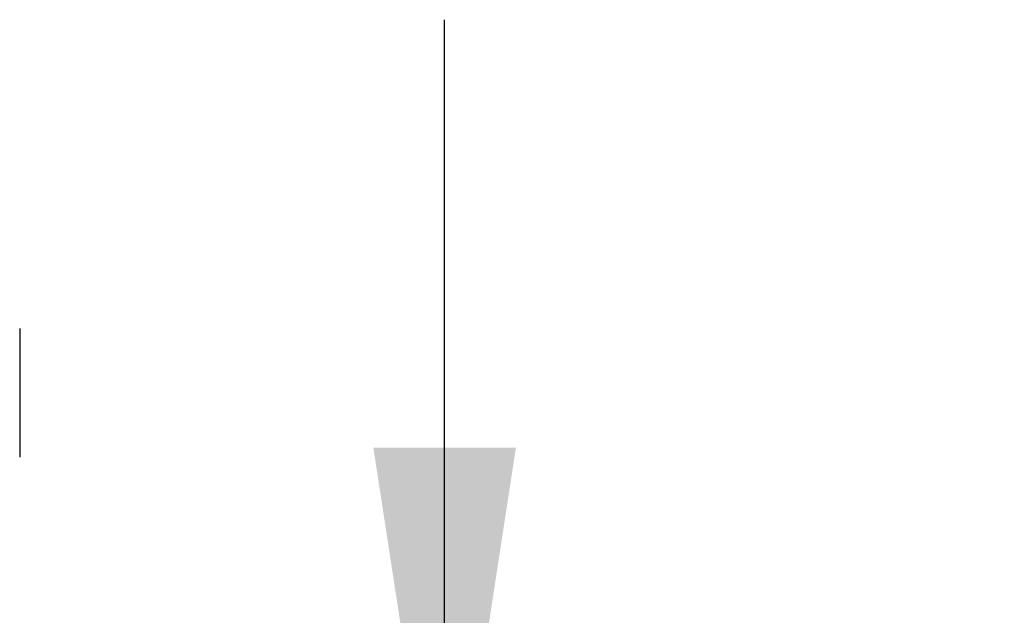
# Model space of a CAD drawing. Header units: inches. Extents: x 0.2 to 10.8, y 0.2 to 8.2.
# Tile 33 of 127: x 2.11 to 2.386, y 3.228 to 3.395. Entities that reach past the tile are written whole.
import ezdxf

# ---------------------------------------------------------------- set-up
doc = ezdxf.new("R2010")
doc.units = ezdxf.units.IN
doc.header["$MEASUREMENT"] = 0
doc.layers.add('DIMENSIONS', color=140, linetype='Continuous')
doc.styles.add('SLDTEXTSTYLE0', font='TXT', dxfattribs={"width": 0.7})
doc.dimstyles.new('SLDDIMSTYLE1', dxfattribs={"dimtxt": 0.084961, "dimasz": 0.13, "dimexe": 0, "dimexo": 0.0625, "dimgap": 0.02124, "dimtad": 0, "dimtih": 1, "dimtoh": 1, "dimlfac": 12, "dimrnd": 1e-09, "dimzin": 12, "dimdsep": 46, "dimtxsty": 'SLDTEXTSTYLE0', "dimsah": 1, "dimcen": 0.09, "dimadec": 0, "dimazin": 3, "dimtfac": 1, "dimtmove": 0, "dimatfit": 0, "dimfxl": 0, "dimfrac": 2, "dimtolj": 1, "dimtzin": 12, "dimarcsym": 0})

# ---------------------------------------------------------------- blocks, each defined once
blk = doc.blocks.new('_D_11')
at = {"layer": 'DIMENSIONS'}
for p, q in [((2.22942, 3.14489), (2.22942, 3.39489)), ((1.91698, 3.14489), (2.35442, 3.14489)), ((2.02151, 2.99305), (2.35442, 2.99305)), ((2.22942, 2.76641), (2.22942, 2.99305)), ((2.34838, 2.76641), (2.22942, 2.76641)), ((2.50155, 2.76641), (2.47302, 2.76641)), ((2.47302, 2.76641), (2.47302, 2.63137)), ((2.75402, 2.76641), (2.78255, 2.76641)), ((2.78255, 2.76641), (2.78255, 2.63137)), ((2.47302, 2.63137), (2.50155, 2.63137)), ((2.78255, 2.63137), (2.75402, 2.63137))]:
    blk.add_line(p, q, dxfattribs=at)
for points in [[(2.22942, 3.14489), (2.24942, 3.27489), (2.20942, 3.27489)], [(2.22942, 2.99305), (2.20942, 2.86305), (2.24942, 2.86305)]]:
    blk.add_solid(points, dxfattribs=at)
at = {"layer": 'DIMENSIONS', "char_height": 0.083333, "attachment_point": 1, "style": 'SLDTEXTSTYLE0'}
for s, insert in [('1.82', (2.50155, 2.89285)), ('46.3', (2.50155, 2.7388))]:
    blk.add_mtext(s, dxfattribs=dict(at, insert=insert))

msp = doc.modelspace()

# ---------------------------------------------------------------- linework, layer by layer
at = {"color": 7, "linetype": 'Continuous', "lineweight": 25}
msp.add_line((2.1102331, 3.3082671), (2.1102331, 3.2721779), dxfattribs=at)

# ---------------------------------------------------------------- dimensions: what is measured, and where the dimension line sits
at = {"layer": 'DIMENSIONS'}
dim = msp.add_linear_dim(base=(2.229418, 2.993053), p1=(1.8669823, 3.1448863), p2=(1.9715078, 2.993053), angle=90, dimstyle='SLDDIMSTYLE1', dxfattribs=at)
dim.commit()
dim.dimension.update_dxf_attribs({"geometry": '_D_11', "text_midpoint": (2.229418, 2.7664055), "dimtype": 160})

doc.saveas('drawing.dxf')
